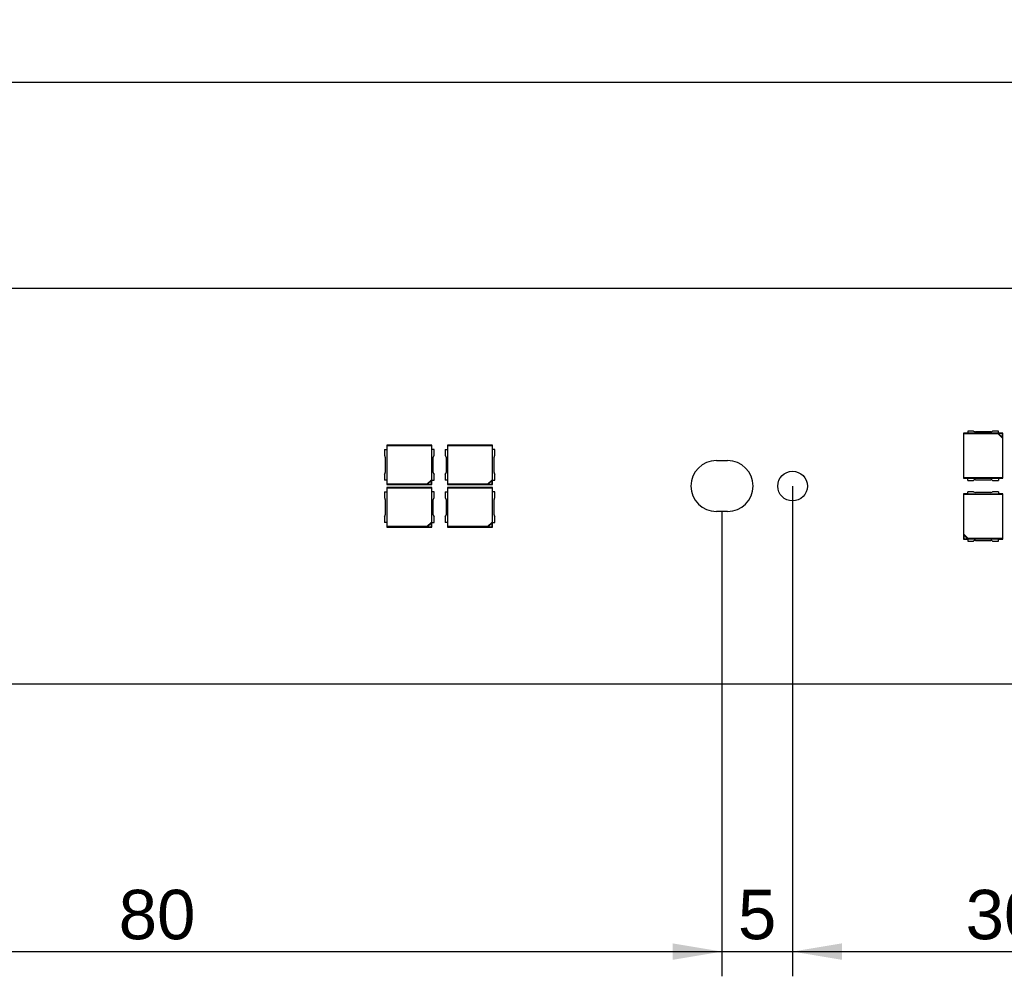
# Model space of a CAD drawing. Header units: millimetres. Extents: x 35 to 1170, y 11 to 451.
# Tile 2 of 19: x 105 to 175, y 294 to 362. Entities that reach past the tile are written whole.
import ezdxf
from ezdxf.enums import TextEntityAlignment as Align

# ---------------------------------------------------------------- set-up
doc = ezdxf.new("R2010")
doc.units = ezdxf.units.MM
doc.layers.add('Default', color=7, linetype='Continuous')
doc.layers.add('LINLED_1120X28MM', color=7, linetype='Continuous')
doc.styles.add('SEACAD_Arial', font='arial.ttf')
doc.dimstyles.new('ISO', dxfattribs={"dimtxt": 3.5, "dimasz": 3.5, "dimexe": 1.75, "dimexo": 0, "dimgap": 0.875, "dimtad": 1, "dimtxsty": 'SEACAD_Arial', "dimblk1": '_SE_FILLED', "dimblk2": '_SE_FILLED', "dimsah": 1, "dimcen": 1.75, "dimadec": 0, "dimazin": 0, "dimtfac": 0.5, "dimtdec": 3, "dimtmove": 0, "dimatfit": 3, "dimfxl": 1, "dimarcsym": 0})

# ---------------------------------------------------------------- blocks, each defined once
blk = doc.blocks.new('SE')
at = {"layer": 'LINLED_1120X28MM', "color": 7, "linetype": 'Continuous'}
for p, q in [((1151.349, 342.55), (38.349, 342.55)), ((172.259, 332.3), (171.949, 332.3)), ((171.949, 332.3), (171.983, 332.266)), ((171.949, 332.3), (171.949, 329.1)), ((171.983, 332.266), (174.4, 332.266)), ((171.983, 329.134), (171.983, 332.266)), ((172.676, 332.45), (172.259, 332.45)), ((172.259, 332.45), (172.259, 332.287)), ((174.439, 332.287), (172.259, 332.287)), ((173.89, 332.4), (172.808, 332.4)), ((174.439, 332.45), (174.022, 332.45)), ((174.4, 332.266), (174.444, 332.277)), ((174.4, 332.266), (174.715, 331.951)), ((174.439, 332.287), (174.439, 332.45)), ((174.749, 332.3), (174.439, 332.3)), ((174.725, 332.277), (174.444, 332.277)), ((174.444, 332.277), (174.725, 331.996)), ((174.725, 332.277), (174.749, 332.3)), ((174.725, 331.996), (174.725, 332.277)), ((174.749, 329.1), (174.749, 332.3)), ((131.133, 331.416), (131.099, 331.45)), ((131.099, 331.45), (131.099, 331.14)), ((134.299, 331.45), (131.099, 331.45)), ((131.133, 328.684), (131.133, 331.416)), ((131.133, 331.416), (134.265, 331.416)), ((134.299, 331.45), (134.265, 331.416)), ((134.265, 331.416), (134.265, 328.999)), ((134.299, 331.14), (134.299, 331.45)), ((135.433, 331.416), (135.399, 331.45)), ((135.399, 331.45), (135.399, 331.14)), ((138.599, 331.45), (135.399, 331.45)), ((135.433, 328.684), (135.433, 331.416)), ((135.433, 331.416), (138.565, 331.416)), ((138.599, 331.45), (138.565, 331.416)), ((138.565, 331.416), (138.565, 328.999)), ((138.599, 331.14), (138.599, 331.45)), ((174.725, 331.996), (174.715, 331.951)), ((174.715, 331.951), (174.715, 329.134)), ((130.949, 331.14), (131.112, 331.14)), ((130.949, 331.14), (130.949, 330.723)), ((131.112, 331.14), (131.112, 328.96)), ((134.286, 328.96), (134.286, 331.14)), ((134.449, 331.14), (134.286, 331.14)), ((134.449, 330.723), (134.449, 331.14)), ((135.249, 331.14), (135.412, 331.14)), ((135.249, 331.14), (135.249, 330.723)), ((135.412, 331.14), (135.412, 328.96)), ((138.586, 328.96), (138.586, 331.14)), ((138.749, 331.14), (138.586, 331.14)), ((138.749, 330.723), (138.749, 331.14)), ((130.999, 330.591), (130.999, 329.509)), ((134.399, 329.509), (134.399, 330.591)), ((135.299, 330.591), (135.299, 329.509)), ((138.699, 329.509), (138.699, 330.591)), ((154.449, 330.35), (155.249, 330.35)), ((130.949, 329.377), (130.949, 328.96)), ((134.449, 328.96), (134.449, 329.377)), ((135.249, 329.377), (135.249, 328.96)), ((138.749, 328.96), (138.749, 329.377)), ((131.112, 328.96), (130.949, 328.96)), ((131.099, 328.96), (131.099, 328.65)), ((131.133, 328.684), (131.099, 328.65)), ((131.099, 328.65), (134.299, 328.65)), ((133.95, 328.684), (131.133, 328.684)), ((134.265, 328.999), (133.95, 328.684)), ((133.994, 328.674), (133.95, 328.684)), ((134.275, 328.955), (133.994, 328.674)), ((133.994, 328.674), (134.275, 328.674)), ((134.265, 328.999), (134.275, 328.955)), ((134.275, 328.674), (134.275, 328.955)), ((134.275, 328.674), (134.299, 328.65)), ((134.286, 328.96), (134.449, 328.96)), ((134.299, 328.65), (134.299, 328.96)), ((135.412, 328.96), (135.249, 328.96)), ((135.399, 328.96), (135.399, 328.65)), ((135.433, 328.684), (135.399, 328.65)), ((135.399, 328.65), (138.599, 328.65)), ((138.25, 328.684), (135.433, 328.684)), ((138.565, 328.999), (138.25, 328.684)), ((138.294, 328.674), (138.25, 328.684)), ((138.575, 328.955), (138.294, 328.674)), ((138.294, 328.674), (138.575, 328.674)), ((138.565, 328.999), (138.575, 328.955)), ((138.575, 328.674), (138.575, 328.955)), ((138.575, 328.674), (138.599, 328.65)), ((138.586, 328.96), (138.749, 328.96)), ((138.599, 328.65), (138.599, 328.96)), ((171.983, 329.134), (171.949, 329.1)), ((171.949, 329.1), (172.259, 329.1)), ((174.715, 329.134), (171.983, 329.134)), ((172.259, 329.113), (174.439, 329.113)), ((172.259, 328.95), (172.259, 329.113)), ((172.259, 328.95), (172.676, 328.95)), ((172.808, 329), (173.89, 329)), ((174.022, 328.95), (174.439, 328.95)), ((174.439, 329.113), (174.439, 328.95)), ((174.439, 329.1), (174.749, 329.1)), ((174.715, 329.134), (174.749, 329.1)), ((130.949, 328.14), (131.112, 328.14)), ((130.949, 328.14), (130.949, 327.723)), ((131.133, 328.416), (131.099, 328.45)), ((131.099, 328.45), (131.099, 328.14)), ((134.299, 328.45), (131.099, 328.45)), ((131.112, 328.14), (131.112, 325.96)), ((131.133, 325.684), (131.133, 328.416)), ((131.133, 328.416), (134.265, 328.416)), ((134.299, 328.45), (134.265, 328.416)), ((134.265, 328.416), (134.265, 325.999)), ((134.286, 325.96), (134.286, 328.14)), ((134.449, 328.14), (134.286, 328.14)), ((134.299, 328.14), (134.299, 328.45)), ((134.449, 327.723), (134.449, 328.14)), ((135.249, 328.14), (135.412, 328.14)), ((135.249, 328.14), (135.249, 327.723)), ((135.433, 328.416), (135.399, 328.45)), ((135.399, 328.45), (135.399, 328.14)), ((138.599, 328.45), (135.399, 328.45)), ((135.412, 328.14), (135.412, 325.96)), ((135.433, 325.684), (135.433, 328.416)), ((135.433, 328.416), (138.565, 328.416)), ((138.599, 328.45), (138.565, 328.416)), ((138.565, 328.416), (138.565, 325.999)), ((138.586, 325.96), (138.586, 328.14)), ((138.749, 328.14), (138.586, 328.14)), ((138.599, 328.14), (138.599, 328.45)), ((138.749, 327.723), (138.749, 328.14)), ((171.983, 327.966), (171.949, 328)), ((171.949, 328), (171.949, 324.8)), ((172.259, 328), (171.949, 328)), ((171.983, 325.149), (171.983, 327.966)), ((171.983, 327.966), (174.715, 327.966)), ((172.259, 327.987), (172.259, 328.15)), ((172.676, 328.15), (172.259, 328.15)), ((174.439, 327.987), (172.259, 327.987)), ((173.89, 328.1), (172.808, 328.1)), ((174.439, 328.15), (174.022, 328.15)), ((174.439, 328.15), (174.439, 327.987)), ((174.749, 328), (174.439, 328)), ((174.715, 327.966), (174.749, 328)), ((174.715, 327.966), (174.715, 324.834)), ((174.749, 324.8), (174.749, 328)), ((130.999, 327.591), (130.999, 326.509)), ((134.399, 326.509), (134.399, 327.591)), ((135.299, 327.591), (135.299, 326.509)), ((138.699, 326.509), (138.699, 327.591)), ((155.249, 326.75), (154.449, 326.75)), ((130.949, 326.377), (130.949, 325.96)), ((131.112, 325.96), (130.949, 325.96)), ((131.099, 325.96), (131.099, 325.65)), ((134.265, 325.999), (133.95, 325.684)), ((134.275, 325.955), (133.994, 325.674)), ((134.265, 325.999), (134.275, 325.955)), ((134.275, 325.674), (134.275, 325.955)), ((134.286, 325.96), (134.449, 325.96)), ((134.299, 325.65), (134.299, 325.96)), ((134.449, 325.96), (134.449, 326.377)), ((135.249, 326.377), (135.249, 325.96)), ((135.412, 325.96), (135.249, 325.96)), ((135.399, 325.96), (135.399, 325.65)), ((138.565, 325.999), (138.25, 325.684)), ((138.575, 325.955), (138.294, 325.674)), ((138.565, 325.999), (138.575, 325.955)), ((138.575, 325.674), (138.575, 325.955)), ((138.586, 325.96), (138.749, 325.96)), ((138.599, 325.65), (138.599, 325.96)), ((138.749, 325.96), (138.749, 326.377)), ((131.133, 325.684), (131.099, 325.65)), ((131.099, 325.65), (134.299, 325.65)), ((133.95, 325.684), (131.133, 325.684)), ((133.994, 325.674), (133.95, 325.684)), ((133.994, 325.674), (134.275, 325.674)), ((134.275, 325.674), (134.299, 325.65)), ((135.433, 325.684), (135.399, 325.65)), ((135.399, 325.65), (138.599, 325.65)), ((138.25, 325.684), (135.433, 325.684)), ((138.294, 325.674), (138.25, 325.684)), ((138.294, 325.674), (138.575, 325.674)), ((138.575, 325.674), (138.599, 325.65)), ((171.972, 325.105), (171.983, 325.149)), ((171.972, 325.105), (171.972, 324.824)), ((172.253, 324.824), (171.972, 325.105)), ((172.298, 324.834), (171.983, 325.149)), ((171.972, 324.824), (171.949, 324.8)), ((171.949, 324.8), (172.259, 324.8)), ((171.972, 324.824), (172.253, 324.824)), ((172.298, 324.834), (172.253, 324.824)), ((172.259, 324.813), (174.439, 324.813)), ((172.259, 324.813), (172.259, 324.65)), ((172.259, 324.65), (172.676, 324.65)), ((174.715, 324.834), (172.298, 324.834)), ((172.808, 324.7), (173.89, 324.7)), ((174.022, 324.65), (174.439, 324.65)), ((174.439, 324.65), (174.439, 324.813)), ((174.439, 324.8), (174.749, 324.8)), ((174.749, 324.8), (174.715, 324.834)), ((38.349, 314.55), (1151.349, 314.55))]:
    blk.add_line(p, q, dxfattribs=at)
blk.add_circle((159.849, 328.55), 1.05, dxfattribs=at)
for centre, radius, start, end in [((172.808, 332.6), 0.2, 228.59038, 270), ((173.89, 332.6), 0.2, 270, 311.40962), ((130.799, 330.591), 0.2, 0, 41.40962), ((134.599, 330.591), 0.2, 138.59038, 180), ((135.099, 330.591), 0.2, 0, 41.40962), ((138.899, 330.591), 0.2, 138.59038, 180), ((154.449, 328.55), 1.8, 90, 270), ((155.249, 328.55), 1.8, 270, 90), ((130.799, 329.509), 0.2, 318.59038, 360), ((134.599, 329.509), 0.2, 180, 221.40962), ((135.099, 329.509), 0.2, 318.59038, 360), ((138.899, 329.509), 0.2, 180, 221.40962), ((172.808, 328.8), 0.2, 90, 131.40962), ((173.89, 328.8), 0.2, 48.59038, 90), ((172.808, 328.3), 0.2, 228.59038, 270), ((173.89, 328.3), 0.2, 270, 311.40962), ((130.799, 327.591), 0.2, 0, 41.40962), ((134.599, 327.591), 0.2, 138.59038, 180), ((135.099, 327.591), 0.2, 0, 41.40962), ((138.899, 327.591), 0.2, 138.59038, 180), ((130.799, 326.509), 0.2, 318.59038, 360), ((134.599, 326.509), 0.2, 180, 221.40962), ((135.099, 326.509), 0.2, 318.59038, 360), ((138.899, 326.509), 0.2, 180, 221.40962), ((172.808, 324.5), 0.2, 90, 131.40962), ((173.89, 324.5), 0.2, 48.59038, 90)]:
    blk.add_arc(centre, radius, start, end, dxfattribs=at)
blk = doc.blocks.new('DMBLK114')
at = {"layer": 'Default', "linetype": 'Continuous'}
for points in [[(78.349, 294.999), (78.349, 296.166), (74.849, 295.582)], [(151.349, 294.999), (154.849, 295.582), (151.349, 296.166)]]:
    blk.add_hatch(color=7, dxfattribs=at).paths.add_polyline_path(points)
at = {"layer": 'Default', "color": 7, "linetype": 'Continuous'}
for p, q in [((74.849, 326.75), (74.849, 293.832)), ((154.849, 326.75), (154.849, 293.832)), ((74.849, 295.582), (154.849, 295.582))]:
    blk.add_line(p, q, dxfattribs=at)
at = {"layer": 'Default', "color": 7, "linetype": 'Continuous', "style": 'SEACAD_Arial'}
blk.add_text('80', height=3.5, dxfattribs=at).set_placement((112.11, 299.957), align=Align.TOP_LEFT)
blk = doc.blocks.new('_SE_FILLED')
at = {"color": 0}
blk.add_line((0, 0), (-1, 0), dxfattribs=at)
blk.add_solid([(0, 0), (-1, -0.1665), (-1, 0.1665), (0, 0)], dxfattribs=at)
blk = doc.blocks.new('DMBLK115')
at = {"layer": 'Default', "linetype": 'Continuous'}
for points in [[(151.349, 294.999), (154.849, 295.582), (151.349, 296.166)], [(163.349, 294.999), (163.349, 296.166), (159.849, 295.582)]]:
    blk.add_hatch(color=7, dxfattribs=at).paths.add_polyline_path(points)
at = {"layer": 'Default', "color": 7, "linetype": 'Continuous'}
for p, q in [((159.849, 328.55), (159.849, 293.832)), ((154.849, 326.75), (154.849, 293.832)), ((147.849, 295.582), (166.849, 295.582))]:
    blk.add_line(p, q, dxfattribs=at)
at = {"layer": 'Default', "color": 7, "linetype": 'Continuous', "style": 'SEACAD_Arial'}
blk.add_text('5', height=3.5, dxfattribs=at).set_placement((155.979, 299.957), align=Align.TOP_LEFT)
blk = doc.blocks.new('DMBLK116')
at = {"layer": 'Default', "linetype": 'Continuous'}
for points in [[(163.349, 294.999), (163.349, 296.166), (159.849, 295.582)], [(186.349, 294.999), (189.849, 295.582), (186.349, 296.166)]]:
    blk.add_hatch(color=7, dxfattribs=at).paths.add_polyline_path(points)
at = {"layer": 'Default', "color": 7, "linetype": 'Continuous'}
for p, q in [((159.849, 328.55), (159.849, 293.832)), ((189.849, 328.55), (189.849, 293.832)), ((159.849, 295.582), (189.849, 295.582))]:
    blk.add_line(p, q, dxfattribs=at)
at = {"layer": 'Default', "color": 7, "linetype": 'Continuous', "style": 'SEACAD_Arial'}
blk.add_text('30', height=3.5, dxfattribs=at).set_placement((172.11, 299.957), align=Align.TOP_LEFT)
blk = doc.blocks.new('DMBLK161')
at = {"layer": 'Default', "linetype": 'Continuous'}
for points in [[(38.849, 357.725), (35.349, 357.141), (38.849, 356.558)], [(1150.849, 357.725), (1150.849, 356.558), (1154.349, 357.141)]]:
    blk.add_hatch(color=7, dxfattribs=at).paths.add_polyline_path(points)
at = {"layer": 'Default', "color": 7, "linetype": 'Continuous'}
for p, q in [((35.349, 339.55), (35.349, 358.891)), ((1154.349, 339.55), (1154.349, 358.891)), ((1154.349, 357.141), (35.349, 357.141))]:
    blk.add_line(p, q, dxfattribs=at)
at = {"layer": 'Default', "color": 7, "linetype": 'Continuous', "style": 'SEACAD_Arial'}
blk.add_text('1119', height=3.5, dxfattribs=at).set_placement((589.371, 361.516), align=Align.TOP_LEFT)

msp = doc.modelspace()

# ---------------------------------------------------------------- block references
at = {"layer": 'Default'}
msp.add_blockref('SE', (0, 0), dxfattribs=at)

# ---------------------------------------------------------------- dimensions: what is measured, and where the dimension line sits
at = {"layer": 'Default', "color": 7, "linetype": 'Continuous'}
for base, p1, p2, angle, picture, middle in [((1154.349, 357.141), (1154.349, 317.55), (35.349, 317.55), 180, 'DMBLK161', (594.849, 357.141)), ((159.849, 295.582), (159.849, 328.55), (189.849, 328.55), 0, 'DMBLK116', (174.849, 295.582)), ((74.849, 295.582), (74.849, 326.75), (154.849, 326.75), 0, 'DMBLK114', (114.849, 295.582))]:
    dim = msp.add_linear_dim(base=base, p1=p1, p2=p2, angle=angle, text='\\A1;<>', dimstyle='ISO', dxfattribs=at)
    dim.commit()
    dim.dimension.update_dxf_attribs({"geometry": picture, "text_midpoint": middle, "dimtype": 161})
dim = msp.add_linear_dim(base=(159.849, 295.582), p1=(154.849, 326.75), p2=(159.849, 328.55), text='\\A1;<>', dimstyle='ISO', dxfattribs=at)
dim.commit()
dim.dimension.update_dxf_attribs({"geometry": 'DMBLK115', "text_midpoint": (157.349, 295.582), "dimtype": 160})

doc.saveas('drawing.dxf')
